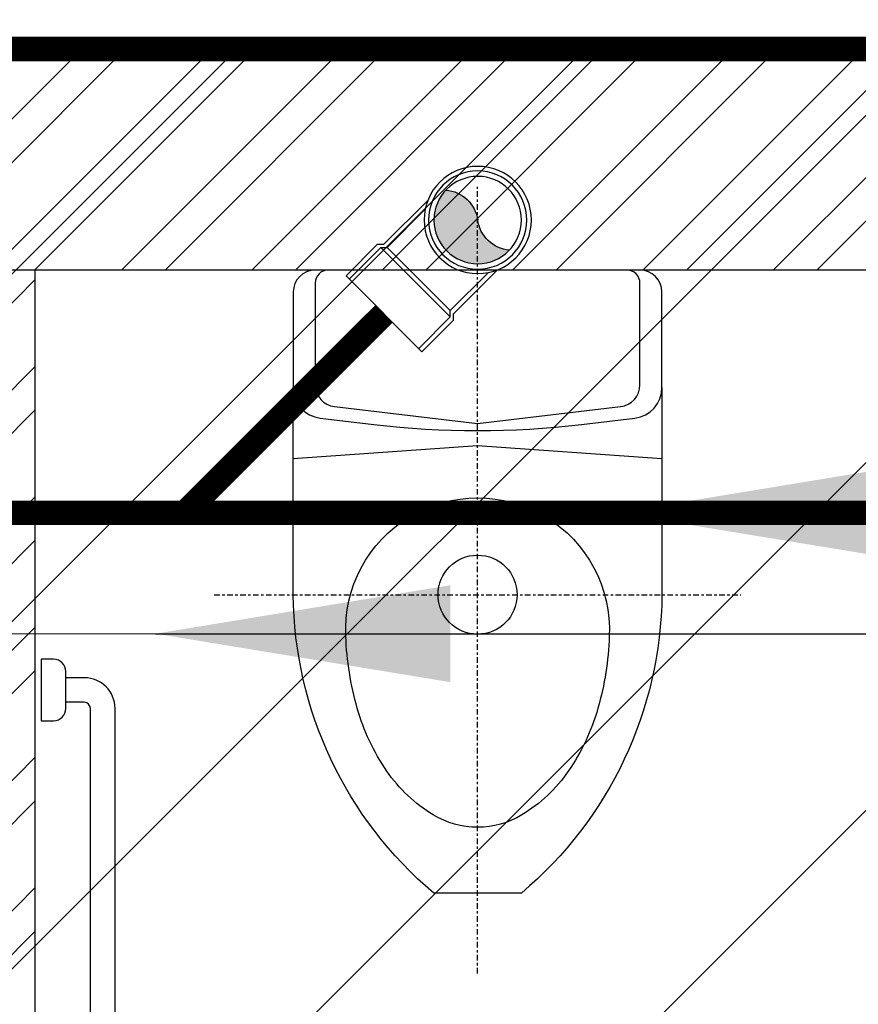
# Model space of a CAD drawing. Header units: inches. Extents: x 704 to 259546, y -107711 to 151004.
# Tile 237 of 243: x 127926 to 127960, y 23554 to 23594. Entities that reach past the tile are written whole.
import ezdxf

# ---------------------------------------------------------------- set-up
doc = ezdxf.new("R2010")
doc.units = ezdxf.units.IN
doc.header["$MEASUREMENT"] = 0
doc.linetypes.add('CENTER', pattern=[50.79999999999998, 31.75, -6.349999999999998, 6.349999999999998, -6.349999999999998])
for name, color, linetype, lineweight in [('00-GRIDTEXT', 1, 'Continuous', 13), ('FLOOR RAISE', 4, 'Continuous', 5), ('KIT TEXT.', 5, 'Continuous', 5), ('PD_BRICK WALL_115', 134, 'Continuous', 30), ('PD_FIXTURE', 21, 'Continuous', 25), ('PD_HATCH', 45, 'Continuous', 9), ('PP- 75DIA Soil Waste Sewer pipe', 90, 'Continuous', 9), ('PP-Soil Pipe', 1, 'Continuous', 25), ('PP-SWP', 1, 'Continuous', 25)]:
    doc.layers.add(name, color=color, linetype=linetype, lineweight=lineweight)
doc.layers.add('PD_025_TEXT', color=61, linetype='Continuous')
doc.layers.add('PP BALL VALVE', color=7, linetype='Continuous')
doc.styles.add('ISO', font='isocp.shx', dxfattribs={"height": 250})
doc.styles.get("Standard").update_dxf_attribs({"font": 'arial.ttf', "height": 6})
doc.styles.add('style1', font='arial.ttf', dxfattribs={"height": 500})
doc.dimstyles.new('ISO-10', dxfattribs={"dimtxt": 6, "dimasz": 0.5, "dimexe": 1.25, "dimexo": 0.625, "dimtad": 1, "dimtoh": 1, "dimdec": 1, "dimlunit": 4, "dimtxsty": 'Standard', "dimblk": 'ARCHTICK', "dimcen": 2.5, "dimclrt": 3, "dimadec": 0, "dimazin": 0, "dimtfac": 1, "dimtdec": 1, "dimtmove": 1, "dimatfit": 3, "dimfxl": 1, "dimarcsym": 0})

# ---------------------------------------------------------------- blocks, each defined once
blk = doc.blocks.new('XI')
at = {"color": 8, "linetype": 'CENTER', "ltscale": 0.2}
for points in [[(-370, 300), (-370, -300)], [(-801.6672315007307, 0), (94.80705484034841, 0)]]:
    blk.add_lwpolyline(points, dxfattribs=at)
at = {"color": 8}
for points in [[(-134.0254419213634, -210), (-370, -210, -0.2184915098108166), (-710, -49.99999999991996), (-710, 50, -0.2184915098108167), (-370, 210), (-134.0254419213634, 210)], [(0, 170, 0.414213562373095), (-14.99999999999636, 185), (-130.7758500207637, 185, 0.3799194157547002), (-155.6005568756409, 162.9553222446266), (-175, 0), (-155.6005568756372, -162.9553222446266, 0.3799194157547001), (-130.7758500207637, -185), (-15, -185, 0.4142135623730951), (0, -170)]]:
    blk.add_lwpolyline(points, format="xyb", dxfattribs=at)
blk.add_lwpolyline([(-214.9617833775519, 210), (-199.9617833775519, -2.18279e-11), (-214.9617833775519, -210)], dxfattribs=at)
for points in [[(0, -185.0000000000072), (0, 184.9999999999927, 0.4142135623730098), (-24.99999999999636, 210), (-134.0254419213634, 210, 0.3799194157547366), (-168.7800315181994, 179.1374511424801), (-176.0329554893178, 118.2128897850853, 0.0593143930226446), (-176.0329554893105, -118.212889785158), (-168.7800315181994, -179.1374511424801, 0.3799194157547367), (-134.0254419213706, -210), (-25, -210, 0.4142135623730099)], [(-417.5231746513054, 150.0579086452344, -1.051391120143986), (-417.5231746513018, -150.0579086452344, -0.0603348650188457), (-499.3898118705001, -137.1096117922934, -0.0813859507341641), (-571.1504909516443, -103.3434854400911, -0.1069708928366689), (-620.9777281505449, -50.4386520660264, -0.13641646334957), (-635, 0, -0.1364164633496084), (-620.9777281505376, 50.43865206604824, -0.1069708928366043), (-571.1504909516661, 103.3434854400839, -0.0813859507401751), (-499.3898118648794, 137.1096117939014, -0.0603348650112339)]]:
    blk.add_lwpolyline(points, format="xyb", close=True, dxfattribs=at)
blk.add_circle((-370, 0), 45, dxfattribs=at)
blk = doc.blocks.new('A$C07EA312C')
at = {"color": 8}
for points in [[(-7.4435665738e-06, 550.0000129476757), (-7.4435665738e-06, 500.0000129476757), (9.999992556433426, 500.0000129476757, 0.4142135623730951), (19.99999255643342, 510.0000129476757), (19.99999255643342, 540.0000129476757, 0.4142135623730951), (9.999992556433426, 550.0000129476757)], [(-7.4435665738e-06, 50.00001294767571), (-7.4435665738e-06, 1.29476757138e-05), (9.999992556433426, 1.29476757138e-05, 0.4142135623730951), (19.99999255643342, 10.00001294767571), (19.99999255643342, 40.00001294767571, 0.4142135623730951), (9.999992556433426, 50.00001294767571)]]:
    blk.add_lwpolyline(points, format="xyb", close=True, dxfattribs=at)
for points in [[(19.99999255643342, 15.00001294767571), (34.99999255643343, 15.00001294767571, 0.4142135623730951), (59.99999255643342, 40.00001294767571), (59.99999255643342, 510.0000129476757, 0.4142135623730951), (34.99999255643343, 535.0000129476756), (19.99999255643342, 535.0000129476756)], [(19.99999255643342, 35.00001294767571), (34.99999255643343, 35.00001294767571, 0.4142135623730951), (39.99999255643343, 40.00001294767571), (39.99999255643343, 510.0000129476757, 0.4142135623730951), (34.99999255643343, 515.0000129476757), (19.99999255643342, 515.0000129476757)]]:
    blk.add_lwpolyline(points, format="xyb", dxfattribs=at)
blk = doc.blocks.new('A$C6E471120')
at = {"layer": 'KIT TEXT.', "color": 8, "insert": (-5067.772105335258, -328.0922235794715, 488.6049877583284), "char_height": 60.17529562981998, "width": 1050.283938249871, "attachment_point": 7, "style": 'ISO'}
blk.add_mtext('\\pi300.49;{\\Fromans|c0;\\W0.8;WORK TABLE}', dxfattribs=at)
blk = doc.blocks.new('FF')
at = {"layer": 'PD_HATCH'}
h = blk.add_hatch(dxfattribs=at)
h.set_pattern_fill('ANSI32', color=8, scale=10)
h.set_pattern_definition([(45, (-11536.30765382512, 4003.942058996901), (-2.651650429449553, 2.651650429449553), []), (45, (-11534.53988687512, 4003.942058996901), (-2.651650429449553, 2.651650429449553), [])])
h.paths.add_polyline_path([(128238.3500143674, 23592.6956719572), (128071.8500143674, 23592.6956719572), (128071.8500143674, 23583.6956719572), (128238.3500143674, 23583.6956719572)])
h.paths.add_polyline_path([(128056.8500143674, 23592.6956719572), (127891.8500143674, 23592.6956719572), (127891.8500143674, 23583.6956719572), (128056.8500143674, 23583.6956719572)])
h.paths.add_polyline_path([(127876.8500143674, 23592.6956719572), (127707.3500143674, 23592.6956719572), (127707.3500143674, 23583.69567195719), (127876.8500143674, 23583.6956719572)])
h.paths.add_polyline_path([(127692.3500143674, 23592.6956719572), (127522.8500143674, 23592.6956719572), (127522.8500143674, 23583.69567195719), (127692.3500143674, 23583.69567195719)])
h.paths.add_polyline_path([(127507.8500143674, 23592.6956719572), (127338.3500143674, 23592.6956719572), (127338.3500143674, 23583.69567195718), (127507.8500143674, 23583.69567195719)])
h.paths.add_polyline_path([(127323.3500143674, 23592.6956719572), (127212.3500143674, 23592.6956719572), (127212.3500143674, 23583.69567195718), (127323.3500143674, 23583.69567195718)])
h.paths.add_polyline_path([(127197.3500143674, 23592.6956719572), (127137.3500143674, 23592.6956719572), (127137.3500143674, 23532.69567195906), (127146.3500143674, 23532.69567195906), (127146.3500143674, 23583.69567195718), (127197.3500143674, 23583.69567195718)])
h.paths.add_polyline_path([(127146.3500143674, 23517.69567195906), (127137.3500143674, 23517.69567195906), (127137.3500143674, 23507.03171092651), (127146.3500143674, 23507.0317109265)])
h.paths.add_polyline_path([(127146.3500143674, 23421.19567195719), (127137.3500143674, 23421.19567195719), (127137.3500143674, 23394.19567195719), (127146.3500143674, 23394.19567195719)])
h.paths.add_polyline_path([(127146.3500143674, 23447.03171092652), (127137.3500143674, 23447.03171092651), (127137.3500143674, 23436.19567195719), (127146.3500143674, 23436.19567195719)])
h.paths.add_polyline_path([(127146.3500143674, 23266.1956719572), (127137.3500143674, 23266.1956719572), (127137.3500143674, 23243.19567195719), (127146.3500143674, 23243.19567195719)])
h.paths.add_polyline_path([(127146.3500143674, 23153.19567195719), (127137.3500143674, 23153.19567195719), (127137.3500143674, 23126.1956719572), (127146.3500143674, 23126.1956719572)])
h.paths.add_polyline_path([(127146.3500143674, 23111.1956719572), (127137.3500143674, 23111.1956719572), (127137.3500143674, 23084.19567195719), (127146.3500143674, 23084.19567195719)])
h.paths.add_polyline_path([(127146.3500143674, 22994.19567195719), (127137.3500143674, 22994.19567195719), (127137.3500143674, 22971.1956719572), (127146.3500143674, 22971.1956719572)])
h.paths.add_polyline_path([(127146.3500143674, 22956.1956719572), (127137.3500143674, 22956.1956719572), (127137.3500143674, 22925.19567195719), (127146.3500143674, 22925.19567195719)])
h.paths.add_polyline_path([(127146.3500143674, 22843.19567195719), (127137.3500143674, 22843.19567195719), (127137.3500143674, 22816.19567195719), (127146.3500143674, 22816.19567195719)])
h.paths.add_polyline_path([(127146.3500143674, 22801.19567195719), (127137.3500143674, 22801.19567195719), (127137.3500143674, 22790.35963298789), (127146.3500143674, 22790.35963298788)])
h.paths.add_polyline_path([(127146.3500143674, 22730.35963298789), (127137.3500143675, 22730.35963298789), (127137.3500143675, 22719.69567195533), (127146.3500143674, 22719.69567195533)])
h.paths.add_polyline_path([(127146.3500143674, 22704.69567195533), (127137.3500143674, 22704.69567195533), (127137.3500143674, 22644.6956719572), (127197.3500143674, 22644.6956719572), (127197.3500143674, 22653.6956719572), (127146.3500143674, 22653.6956719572)])
h.paths.add_polyline_path([(127323.3500143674, 22653.6956719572), (127212.3500143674, 22653.6956719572), (127212.3500143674, 22644.6956719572), (127323.3500143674, 22644.6956719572)])
h.paths.add_polyline_path([(127507.8500143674, 22653.6956719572), (127483.1000143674, 22653.6956719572), (127483.1000143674, 22644.6956719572), (127507.8500143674, 22644.6956719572)])
h.paths.add_polyline_path([(127363.1000143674, 22653.6956719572), (127338.3500143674, 22653.6956719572), (127338.3500143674, 22644.6956719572), (127363.1000143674, 22644.6956719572)])
h.paths.add_polyline_path([(127547.6000143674, 22653.69567195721), (127522.8500143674, 22653.69567195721), (127522.8500143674, 22644.6956719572), (127547.6000143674, 22644.6956719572)])
h.paths.add_polyline_path([(127692.3500143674, 22653.69567195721), (127667.6000143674, 22653.69567195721), (127667.6000143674, 22644.6956719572), (127692.3500143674, 22644.6956719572)])
h.paths.add_polyline_path([(127732.1000143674, 22653.69567195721), (127707.3500143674, 22653.69567195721), (127707.3500143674, 22644.6956719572), (127732.1000143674, 22644.6956719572)])
h.paths.add_polyline_path([(127876.8500143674, 22653.6956719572), (127852.1000143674, 22653.69567195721), (127852.1000143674, 22644.6956719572), (127876.8500143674, 22644.6956719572)])
h.paths.add_polyline_path([(127914.3500143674, 22653.6956719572), (127891.8500143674, 22653.6956719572), (127891.8500143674, 22644.69567195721), (127914.3500143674, 22644.69567195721)])
h.paths.add_polyline_path([(128056.8500143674, 22653.69567195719), (128034.3500143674, 22653.6956719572), (128034.3500143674, 22644.69567195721), (128056.8500143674, 22644.69567195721)])
h.paths.add_polyline_path([(128094.3500143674, 22653.69567195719), (128071.8500143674, 22653.69567195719), (128071.8500143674, 22644.69567195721), (128094.3500143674, 22644.6956719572)])
h.paths.add_polyline_path([(128238.3500143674, 22653.6956719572), (128214.3500143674, 22653.69567195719), (128214.3500143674, 22644.6956719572), (128238.3500143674, 22644.6956719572)])
h.paths.add_polyline_path([(128253.3500143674, 22662.69567195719), (128244.3500143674, 22662.69567195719)])
h.paths.add_polyline_path([(128253.3500143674, 22801.19567195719), (128244.3500143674, 22801.19567195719), (128244.3500143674, 22662.69567195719), (128253.3500143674, 22662.69567195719)])
h.paths.add_polyline_path([(128253.3500143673, 22956.1956719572), (128244.3500143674, 22956.1956719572), (128244.3500143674, 22816.1956719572), (128253.3500143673, 22816.19567195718)])
h.paths.add_polyline_path([(128253.3500143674, 23266.19567195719), (128244.3500143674, 23266.19567195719), (128244.3500143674, 22971.1956719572), (128253.3500143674, 22971.19567195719)])
h.paths.add_polyline_path([(128253.3500143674, 23574.6956719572), (128244.3500143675, 23574.6956719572), (128244.3500143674, 23436.19567195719), (128253.3500143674, 23436.19567195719)])
h.paths.add_polyline_path([(128235.3500143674, 23433.19567195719), (128130.3500143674, 23433.19567195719), (128130.3500143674, 23424.19567195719), (128235.3500143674, 23424.19567195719)])
h.paths.add_polyline_path([(128130.3500143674, 23421.19567195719), (128121.3500143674, 23421.19567195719), (128121.3500143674, 23343.19567195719), (128130.3500143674, 23343.19567195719)])
h.paths.add_polyline_path([(128121.3500143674, 23433.19567195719), (128049.3500143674, 23433.19567195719), (128049.3500143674, 23424.19567195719), (128121.3500143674, 23424.19567195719)])
h.paths.add_polyline_path([(128049.3500143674, 23421.19567195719), (128040.3500143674, 23421.19567195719), (128040.3500143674, 23343.19567195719), (128049.3500143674, 23343.19567195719)])
h.paths.add_polyline_path([(128040.3500143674, 23433.19567195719), (127959.3500143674, 23433.19567195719), (127959.3500143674, 23331.19567195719), (127986.3500143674, 23331.1956719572), (127986.3500143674, 23340.19567195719), (127968.3500143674, 23340.19567195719), (127968.3500143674, 23424.19567195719), (128040.3500143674, 23424.19567195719)])
h.paths.add_polyline_path([(128040.3500143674, 23340.19567195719), (128022.3500143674, 23340.19567195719), (128022.3500143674, 23331.1956719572), (128040.3500143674, 23331.1956719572)], flags=17)
h.paths.add_polyline_path([(128067.3500143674, 23340.19567195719), (128049.3500143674, 23340.19567195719), (128049.3500143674, 23331.19567195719), (128067.3500143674, 23331.1956719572)])
h.paths.add_polyline_path([(128121.3500143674, 23340.19567195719), (128103.3500143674, 23340.19567195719), (128103.3500143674, 23331.1956719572), (128121.3500143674, 23331.1956719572)])
h.paths.add_polyline_path([(128130.3500143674, 23331.19567195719), (128121.3500143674, 23331.19567195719), (128121.3500143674, 23268.19567195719), (128130.3500143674, 23268.19567195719)])
h.paths.add_polyline_path([(128253.3500143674, 23282.1956719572), (128244.3500143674, 23282.1956719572), (128244.3500143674, 23281.19567195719), (128253.3500143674, 23281.19567195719)])
h.paths.add_polyline_path([(128253.3500143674, 23421.19567195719), (128244.3500143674, 23421.19567195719), (128244.3500143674, 23402.1956719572), (128253.3500143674, 23402.1956719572)])
h = blk.add_hatch(dxfattribs=at)
h.set_pattern_fill('ANSI32', color=8, scale=10)
h.set_pattern_definition([(45, (154266.8189261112, 41472.08248994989), (-2.651650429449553, 2.651650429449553), []), (45, (154268.5866930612, 41472.08248994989), (-2.651650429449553, 2.651650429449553), [])])
h.paths.add_polyline_path([(127728.3500143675, 23583.69567195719), (127722.3500143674, 23583.69567195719), (127722.3500143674, 23547.69567195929), (127728.3500143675, 23547.69567195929)])
h.paths.add_polyline_path([(127728.3500143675, 23547.69567195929), (127722.3500143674, 23547.69567195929), (127722.3500143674, 23511.69567195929), (127728.3500143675, 23511.69567195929)])
h.paths.add_polyline_path([(127722.3500143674, 23511.69567195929), (127722.3500143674, 23475.69567195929), (127728.3500143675, 23475.69567195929), (127728.3500143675, 23511.69567195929)])
h.paths.add_polyline_path([(127728.3500143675, 23475.69567195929), (127722.3500143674, 23475.69567195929), (127722.3500143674, 23439.69567195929), (127728.3500143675, 23439.69567195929)])
h.paths.add_polyline_path([(127728.3500143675, 23439.69567195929), (127722.3500143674, 23439.69567195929), (127722.3500143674, 23403.69567195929), (127728.3500143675, 23403.69567195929)])
h.paths.add_polyline_path([(127728.3500143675, 23403.69567195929), (127722.3500143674, 23403.69567195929), (127722.3500143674, 23367.69567195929), (127728.3500143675, 23367.69567195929)])
h.paths.add_polyline_path([(128007.3500143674, 23583.6956719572), (127998.3500143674, 23583.6956719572), (127998.3500143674, 23494.19567195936), (127993.8500143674, 23494.19567195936), (127993.8500143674, 23489.69567195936), (127998.3500143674, 23489.69567195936), (127998.3500143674, 23479.69567195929), (128007.3500143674, 23479.69567195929)])
h.paths.add_polyline_path([(127926.3500143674, 23583.6956719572), (127921.8500143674, 23583.6956719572), (127921.8500143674, 23494.19567195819), (127917.3500143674, 23494.19567195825), (127917.3500143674, 23489.69567195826), (127951.8500143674, 23489.69567195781), (127951.8500143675, 23494.19567195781), (127926.3500143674, 23494.19567195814)])
h.paths.add_polyline_path([(127921.8500143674, 23565.6956719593), (127918.8500143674, 23565.6956719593), (127918.8500143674, 23561.1956719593), (127921.8500143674, 23561.1956719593)], flags=17)
h.paths.add_polyline_path([(127894.8500143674, 23565.6956719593), (127891.8500143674, 23565.6956719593), (127891.8500143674, 23574.69567195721), (127887.3500143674, 23574.69567195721), (127887.3500143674, 23565.6956719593), (127876.8500143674, 23565.6956719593), (127876.8500143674, 23561.1956719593), (127894.8500143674, 23561.1956719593)])
h.paths.add_polyline_path([(127840.8500143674, 23583.6956719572), (127836.3500143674, 23583.6956719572), (127836.3500143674, 23567.69567195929), (127836.3500143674, 23561.1956719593), (127840.8500143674, 23561.1956719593), (127840.8500143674, 23565.6956719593)])
h.paths.add_polyline_path([(128131.8500143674, 23583.6956719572), (128127.3500143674, 23583.6956719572), (128127.3500143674, 23565.69567195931), (128131.8500143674, 23565.69567195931)])
at = {"layer": 'PD_BRICK WALL_115', "color": 8, "lineweight": 30}
for p, q in [((128253.3500143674, 23592.6956719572), (127137.3500143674, 23592.6956719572)), ((128056.8500143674, 23583.6956719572), (127891.8500143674, 23583.6956719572)), ((127926.3500143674, 23494.19567195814), (127926.3500143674, 23583.6956719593))]:
    blk.add_line(p, q, dxfattribs=at)
at = {"layer": '00-GRIDTEXT', "color": 8, "xscale": 0.03937007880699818, "yscale": 0.03937007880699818, "zscale": 0.03937007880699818}
blk.add_blockref('A$C6E471120', (127713.3500147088, 23583.69624260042), dxfattribs=at)
at = {"layer": 'PD_FIXTURE', "color": 8, "ltscale": 12, "xscale": 0.03571428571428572, "yscale": 0.03571428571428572, "zscale": 0.03571428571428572, "rotation": 90}
blk.add_blockref('XI', (127944.3500143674, 23583.69567195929), dxfattribs=at)
at = {"layer": 'PD_FIXTURE', "color": 8, "ltscale": 12, "xscale": 0.05, "yscale": 0.05, "zscale": 0.05}
blk.add_blockref('A$C07EA312C', (127926.6002282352, 23540.35167775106), dxfattribs=at)
at = {"layer": 'PD_025_TEXT', "color": 8, "insert": (127917.003725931, 23342.23040606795), "char_height": 8, "width": 128.4952190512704, "attachment_point": 1, "rotation": 90, "style": 'style1'}
blk.add_mtext('\\pi39.404;7\'4" WIDE\\P\\pi38.269;PASSAGE', dxfattribs=at)
blk = doc.blocks.new('PP-WC CONNECTOR BEND')
at = {"lineweight": 30}
h = blk.add_hatch(color=256, dxfattribs=at)
edge = h.paths.add_edge_path()
edge.add_ellipse((-79.84568734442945, 16.06918967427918), major_axis=(19.39290396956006, 18.32186724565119), ratio=1, start_angle=96.33861705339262, end_angle=173.6613829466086, ccw=False)
edge.add_ellipse((-101.1428493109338, 0.0003864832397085), major_axis=(22.89194586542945, -24.23013451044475), ratio=0.9999999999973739, start_angle=-45.00000000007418, end_angle=134.9999999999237, ccw=False)
edge.add_ellipse((-122.4400112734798, -16.0684167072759), major_axis=(18.3218672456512, -19.39290396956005), ratio=1, start_angle=6.33861705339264, end_angle=83.66138294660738)
at = {"linetype": 'Continuous'}
for p, q in [((-34.09090909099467, 40.90909090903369), (-37.50000000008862, 37.49999999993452)), ((-34.09090909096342, 40.90909090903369), (-5.70708e-11, 40.90909090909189)), ((5.72413e-11, -40.90909090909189), (-5.70708e-11, 40.90909090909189)), ((-37.50000000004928, 37.49999999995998), (-84.90057435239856, 37.49999999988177)), ((-37.49999999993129, -37.50000000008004), (-84.90057435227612, -37.50000000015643)), ((-34.09090909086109, -40.90909090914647), (-37.4999999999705, -37.50000000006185)), ((-34.09090909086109, -40.90909090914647), (5.72413e-11, -40.90909090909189))]:
    blk.add_line(p, q, dxfattribs=at)
at = {"linetype": 'Continuous', "ltscale": 0.005}
for p, q in [((-37.50000000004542, 34.09090909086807), (-78.63664915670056, 34.09090909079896)), ((-34.09090909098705, 37.49999999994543), (-37.50000000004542, 34.09090909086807)), ((-37.49999999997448, -34.09090909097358), (-37.50000000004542, 34.09090909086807)), ((-34.09090909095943, 37.49999999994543), (-6.89511e-11, 37.5)), ((-34.09090909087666, -37.50000000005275), (-34.09090909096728, 37.49999999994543)), ((-37.49999999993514, -34.09090909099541), (-78.63664915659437, -34.09090909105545)), ((-34.09090909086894, -37.50000000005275), (-37.49999999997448, -34.09090909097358)), ((-34.09090909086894, -37.50000000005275), (4.14389e-11, -37.5))]:
    blk.add_line(p, q, dxfattribs=at)
at = {"linetype": 'Continuous'}
blk.add_circle((-101.2499999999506, -1.69166e-10), 40.90909090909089, dxfattribs=at)
at = {"lineweight": 30}
for radius in [37.50049768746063, 33.33377572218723]:
    blk.add_circle((-101.1428493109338, 0.0003864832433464), radius, dxfattribs=at)
for centre, start, end in [((-79.84568734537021, 16.06918967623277), 139.7119494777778, 217.0347153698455), ((-122.4400112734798, -16.0684167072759), 319.7119494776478, 37.03471536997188)]:
    blk.add_arc(centre, 26.67912186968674, start, end, dxfattribs=at)
blk = doc.blocks.new('_ArchTick')
at = {"color": 0, "linetype": 'ByBlock', "const_width": 0.15}
blk.add_lwpolyline([(-0.5, -0.5), (0.5, 0.5)], dxfattribs=at)

msp = doc.modelspace()

# ---------------------------------------------------------------- hatches: boundary and pattern name
at = {"layer": 'FLOOR RAISE'}
h = msp.add_hatch(dxfattribs=at)
h.set_pattern_fill('ANSI31', color=256, scale=80)
h.set_pattern_definition([(45, (-1158.46118362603, 0), (-7.071067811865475, 7.071067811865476), [])])
h.paths.add_polyline_path([(127506.3500143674, 23264.6956719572), (127506.3500143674, 23282.6956719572), (127507.8500143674, 23282.6956719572), (127507.8500143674, 23592.6956719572), (128253.3500143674, 23592.6956719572), (128253.3500143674, 23436.19567195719), (128235.3500143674, 23436.19567195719), (128235.3500143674, 23433.19567195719), (127959.3500143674, 23433.19567195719), (127959.3500143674, 23331.19567195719), (127870.8500143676, 23331.19567195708), (127722.3500143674, 23331.19567195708), (127722.3500143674, 23264.69567195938)])

# ---------------------------------------------------------------- linework, layer by layer
at = {"layer": 'FLOOR RAISE', "const_width": 1}
msp.add_lwpolyline([(127507.8500143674, 23592.6956719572), (128253.3500143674, 23592.6956719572), (128253.3500143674, 23436.19567195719), (128235.3500143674, 23436.19567195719), (128235.3500143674, 23433.19567195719), (127959.3500143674, 23433.19567195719), (127959.3500143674, 23331.19567195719), (127870.8500143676, 23331.19567195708), (127722.3500143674, 23331.19567195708), (127722.3500143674, 23264.69567195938), (127506.3500143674, 23264.6956719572), (127506.3500143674, 23282.6956719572), (127507.8500143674, 23282.6956719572), (127507.8500143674, 23592.6956719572)], dxfattribs=at)
at = {"layer": 'PP BALL VALVE', "lineweight": 53}
msp.add_circle((130061.4818846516, 21646.64609194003), 129357.5881776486, dxfattribs=at)
at = {"layer": 'PP- 75DIA Soil Waste Sewer pipe', "ltscale": 0.015}
msp.add_lwpolyline([(127913.0902356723, 23578.96263994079), (127913.0902356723, 23568.89388747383), (128224.2044910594, 23568.89388747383), (128230.3213382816, 23575.01073469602)], dxfattribs=at)
at = {"layer": 'PP-Soil Pipe', "color": 1, "ltscale": 0.015, "const_width": 1}
msp.add_lwpolyline([(127940.5397267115, 23581.91443017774), (127932.4362381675, 23573.81094163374)], dxfattribs=at)
at = {"layer": 'PP-Soil Pipe', "color": 1, "ltscale": 0.015}
msp.add_lwpolyline([(127918.7746093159, 23578.77386060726, 1, 1, 0), (127918.7746093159, 23573.81094163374, 1, 1, 0), (128218.9817714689, 23573.81094163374, 1, 1, 0)], format="xyseb", dxfattribs=at)

# ---------------------------------------------------------------- block references
at = {"color": 8, "lineweight": 53}
msp.add_blockref('FF', (0, 0), dxfattribs=at)
at = {"layer": 'PP-SWP', "xscale": -0.05333333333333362, "yscale": 0.05333333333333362, "zscale": 0.05333333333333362, "rotation": 44.99997918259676}
msp.add_blockref('PP-WC CONNECTOR BEND', (127940.5397267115, 23581.91443017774), dxfattribs=at)

# ---------------------------------------------------------------- leaders
at = {"layer": 'PP- 75DIA Soil Waste Sewer pipe', "ltscale": 0.015}
msp.add_leader([(127931.2451302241, 23568.89388747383), (127964.1251172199, 23568.89388747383)], dimstyle='ISO-10', override={"dimasz": 12, "dimgap": 0.625, "dimtad": 0}, dxfattribs=at)
at = {"layer": 'PP-Soil Pipe', "color": 1, "ltscale": 0.015}
msp.add_leader([(127950.0001439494, 23573.81094163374), (127982.8801309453, 23573.81094163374)], dimstyle='ISO-10', override={"dimasz": 12, "dimgap": 0.625, "dimtad": 0}, dxfattribs=at)

doc.saveas('drawing.dxf')
